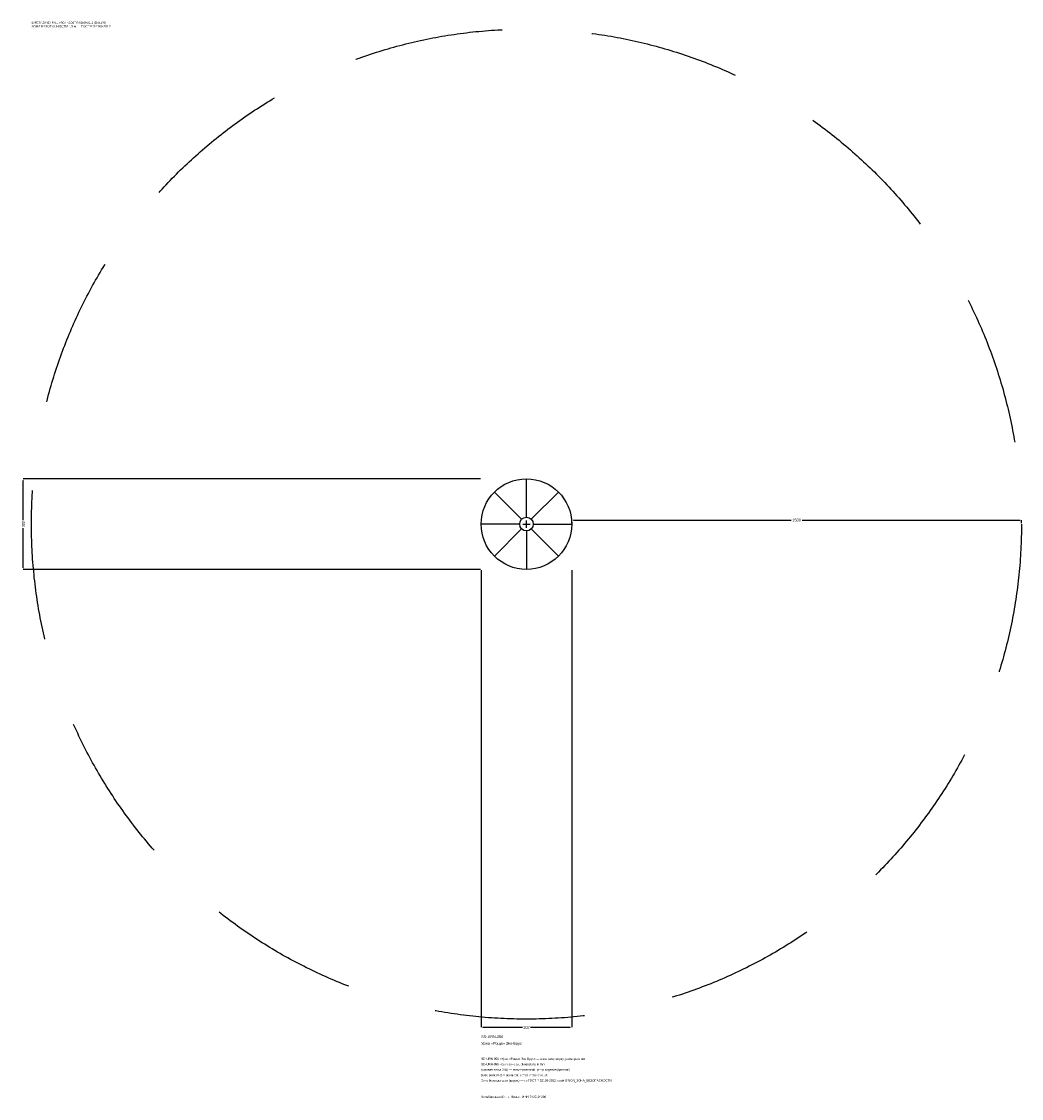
# Model space of a CAD drawing. Header units: metres. Extents: x -1684 to 1651, y -1916 to 1676.
import ezdxf

# ---------------------------------------------------------------- set-up
doc = ezdxf.new("R2010")
doc.units = ezdxf.units.M
doc.linetypes.add('DASHED', pattern=[800, 500, -300])
for name, color, linetype in [('ORION_ДАННЫЕ', 3, 'Continuous'), ('ORION_ЗОНА_БЕЗОПАСНОСТИ', 1, 'Continuous'), ('ORION_КОНТУР', 7, 'Continuous'), ('ORION_РАЗМЕРЫ', 8, 'Continuous')]:
    doc.layers.add(name, color=color, linetype=linetype)
doc.dimstyles.new('ORION', dxfattribs={"dimtxt": 9.06, "dimasz": 5.436, "dimexe": 1.25, "dimexo": 2.718, "dimtad": 1, "dimdec": 0, "dimcen": 2.5, "dimazin": 3, "dimtfac": 1, "dimtmove": 0, "dimatfit": 3, "dimarcsym": 0})

# ---------------------------------------------------------------- blocks, each defined once
blk = doc.blocks.new('_CLOSEDFILLED')
at = {"color": 0, "linetype": 'BYBLOCK'}
blk.add_solid([(-1, 0.16), (0, 0), (-1, -0.16)], dxfattribs=at)
blk = doc.blocks.new('*D1')
for p, q in [((-151, -153.718), (-151, -1678.18)), ((151, -153.718), (151, -1678.18)), ((-145.564, -1678.18), (-13.59, -1678.18)), ((13.59, -1678.18), (145.564, -1678.18))]:
    blk.add_line(p, q)
at = {"layer": 'Defpoints'}
for p in [(-151, -151), (151, -151), (-151, -1678.18)]:
    blk.add_point(p, dxfattribs=at)
at = {"layer": 'ORION_РАЗМЕРЫ', "xscale": 5.436, "yscale": 5.436, "rotation": 180}
blk.add_blockref('_CLOSEDFILLED', (-151, -1678.18), dxfattribs=at)
at = {"layer": 'ORION_РАЗМЕРЫ', "xscale": 5.436, "yscale": 5.436}
blk.add_blockref('_CLOSEDFILLED', (151, -1678.18), dxfattribs=at)
at = {"layer": 'ORION_РАЗМЕРЫ', "insert": (0, -1678.18), "char_height": 9.06, "attachment_point": 5}
blk.add_mtext('302', dxfattribs=at)
blk = doc.blocks.new('*D2')
for p, q in [((-153.718, 151), (-1678.18, 151)), ((-1678.18, 13.59), (-1678.18, 145.564)), ((-1678.18, -145.564), (-1678.18, -13.59)), ((-153.718, -151), (-1678.18, -151))]:
    blk.add_line(p, q)
at = {"layer": 'Defpoints'}
for p in [(-151, 151), (-1678.18, -151), (-151, -151)]:
    blk.add_point(p, dxfattribs=at)
at = {"layer": 'ORION_РАЗМЕРЫ', "xscale": 5.436, "yscale": 5.436}
for p, rotation in [((-1678.18, 151), 90), ((-1678.18, -151), 270)]:
    blk.add_blockref('_CLOSEDFILLED', p, dxfattribs=dict(at, rotation=rotation))
at = {"layer": 'ORION_РАЗМЕРЫ', "insert": (-1678.18, 0), "char_height": 9.06, "attachment_point": 5, "rotation": 90}
blk.add_mtext('302', dxfattribs=at)
blk = doc.blocks.new('*D3')
for p, q in [((151, 2.718), (151, 13.59)), ((156.436, 13.59), (882.88, 13.59)), ((919.12, 13.59), (1645.564, 13.59)), ((1651, 2.718), (1651, 13.59))]:
    blk.add_line(p, q)
at = {"layer": 'Defpoints'}
for p in [(151, 13.59), (151, 0), (1651, 0)]:
    blk.add_point(p, dxfattribs=at)
at = {"layer": 'ORION_РАЗМЕРЫ', "xscale": 5.436, "yscale": 5.436, "rotation": 180}
blk.add_blockref('_CLOSEDFILLED', (151, 13.59), dxfattribs=at)
at = {"layer": 'ORION_РАЗМЕРЫ', "xscale": 5.436, "yscale": 5.436}
blk.add_blockref('_CLOSEDFILLED', (1651, 13.59), dxfattribs=at)
at = {"layer": 'ORION_РАЗМЕРЫ', "insert": (901, 13.59), "char_height": 9.06, "attachment_point": 5}
blk.add_mtext('1500', dxfattribs=at)
blk = doc.blocks.new('ОРИОН SD-URN-056 Урна Роща Эко-Брус')
at = {"layer": 'ORION_ЗОНА_БЕЗОПАСНОСТИ', "linetype": 'DASHED'}
blk.add_circle((0, 0), 1651, dxfattribs=at)
at = {"layer": 'ORION_КОНТУР'}
for p, q in [((0, 22.6), (0, 151)), ((-16, 16), (-106.8, 106.8)), ((16, 16), (106.8, 106.8)), ((-22.6, 0), (-151, 0)), ((22.6, 0), (151, 0)), ((-16, -16), (-106.8, -106.8)), ((0, -22.6), (0, -151)), ((16, -16), (106.8, -106.8))]:
    blk.add_line(p, q, dxfattribs=at)
for radius in [151, 22.6]:
    blk.add_circle((0, 0), radius, dxfattribs=at)
at = {"layer": 'ORION_РАЗМЕРЫ'}
for p, q in [((-12.1, 0), (12.1, 0)), ((0, -12.1), (0, 12.1))]:
    blk.add_line(p, q, dxfattribs=at)
at = {"layer": 'ORION_ДАННЫЕ'}
for tag, p in [('АРТИКУЛ', (-151, -1714.4)), ('НАИМЕНОВАНИЕ', (-151, -1736.2))]:
    blk.add_attdef(tag, p, '', height=9.06, dxfattribs=at)
at = {"layer": 'ORION_ДАННЫЕ', "flags": 1}
for tag, p in [('ПРОИЗВОДИТЕЛЬ', (-151, -1757.9)), ('ТЕЛЕФОН', (-151, -1779.7)), ('САЙТ', (-151, -1823.1)), ('АДРЕС', (-151, -1844.9)), ('РЕКВИЗИТЫ', (-151, -1866.6)), ('ЗОНА_БЕЗОПАСНОСТИ', (-151, -1910.1)), ('ГАБАРИТЫ', (-151, -1888.4))]:
    blk.add_attdef(tag, p, '', height=9.06, dxfattribs=at)
at = {"layer": 'ORION_ЗОНА_БЕЗОПАСНОСТИ', "color": 1}
for s, height, p in [('SAFETY ZONE / FALL AREA - GOST R 52169-2012 (EN 1176)', 6.342, (-1651, 1669.1)), ('ЗОНА БЕЗОПАСНОСТИ 1,5 м — ГОСТ Р 52169-2012', 7.701, (-1651, 1656.4))]:
    blk.add_text(s, height=height, dxfattribs=at).set_placement(p)
at = {"layer": 'ORION_РАЗМЕРЫ'}
dim = blk.add_linear_dim(base=(-1678.2, -151), p1=(-151, -151), p2=(-151, 151), angle=90, dimstyle='ORION', dxfattribs=at)
dim.commit()
dim.dimension.update_dxf_attribs({"geometry": '*D2', "text_midpoint": (-1678.2, 0)})
for base, p1, p2, picture, middle in [((151, 13.6), (151, 0), (1651, 0), '*D3', (901, 13.6)), ((-151, -1678.2), (-151, -151), (151, -151), '*D1', (0, -1678.2))]:
    dim = blk.add_linear_dim(base=base, p1=p1, p2=p2, dimstyle='ORION', dxfattribs=at)
    dim.commit()
    dim.dimension.update_dxf_attribs({"geometry": picture, "text_midpoint": middle})

msp = doc.modelspace()

# ---------------------------------------------------------------- block references
msp.add_blockref('ОРИОН SD-URN-056 Урна Роща Эко-Брус', (0, 0)).add_auto_attribs({'АРТИКУЛ': 'SD-URN-056', 'НАИМЕНОВАНИЕ': 'Урна «Роща» Эко-Брус'})

# ---------------------------------------------------------------- texts
at = {"layer": 'ORION_ДАННЫЕ', "color": 3}
for s, p in [('SD-URN-056 «Урна «Роща» Эко-Брус» — план, вид сверху, размеры в мм', (-151, -1786.9)), ('SD-URN-056 - top view plan, dimensions in mm', (-151, -1805.02)), ('Челябинская обл., г. Миасс · ИНН 7415104200', (-151, -1913.74))]:
    msp.add_text(s, height=7.248, dxfattribs=at).set_placement(p)
at = {"layer": 'ORION_ДАННЫЕ', "color": 7}
for s, p in [('Базовая точка (0,0) — геометрический центр изделия (крестик)', (-151, -1823.14)), ('Base point (0,0) = geometric center of the product', (-151, -1841.26))]:
    msp.add_text(s, height=7.248, dxfattribs=at).set_placement(p)
at = {"layer": 'ORION_ДАННЫЕ', "color": 1}
msp.add_text('Зона безопасности (штрих) — по ГОСТ Р 52169-2012, слой ORION_ЗОНА_БЕЗОПАСНОСТИ', height=7.248, dxfattribs=at).set_placement((-151, -1859.38))

doc.saveas('drawing.dxf')
